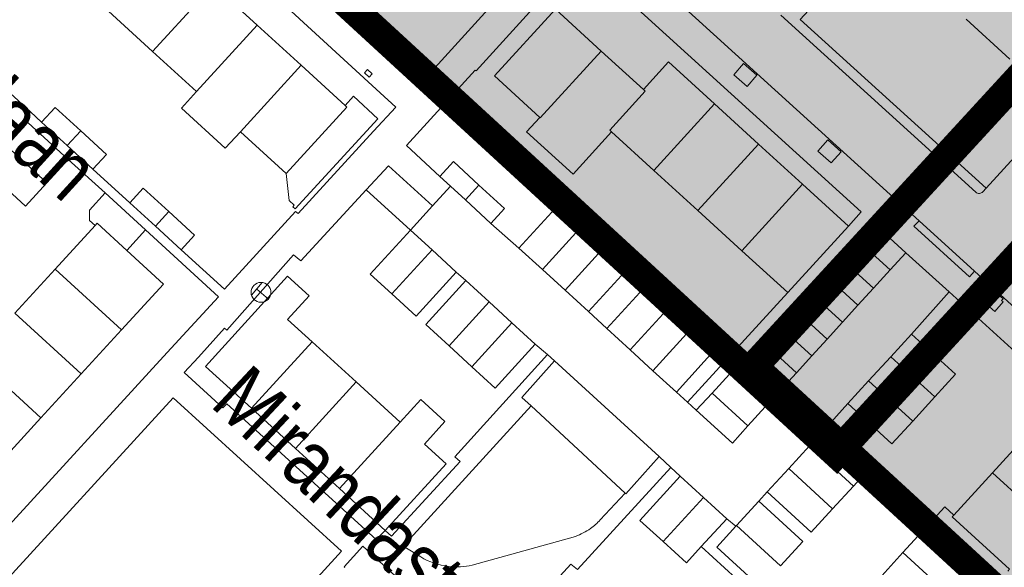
# Model space of a CAD drawing. Header units: metres. Extents: x 111546 to 149831, y 498798 to 507863.
# Tile 27 of 256: x 112649 to 112666, y 500472 to 500481. Entities that reach past the tile are written whole.
import ezdxf

# ---------------------------------------------------------------- set-up
doc = ezdxf.new("R2010")
doc.units = ezdxf.units.M
for name, color, linetype in [('bladindeeling kader-3', 170, 'Continuous'), ('bladindeeling kader-5', 170, 'Continuous'), ('bladindeling hatch kader 3', 254, 'Continuous'), ('bladindeling hatch kader 5', 254, 'Continuous')]:
    doc.layers.add(name, color=color, linetype=linetype)
doc.layers.add('bladindeling', color=7, linetype='Continuous', lineweight=5)
doc.styles.add('Zaanstad', font='ARIALN.TTF')

# ---------------------------------------------------------------- blocks, each defined once
blk = doc.blocks.new('Q25')
at = {"color": 0}
for p, q in [((-0.836, 0.544), (0.836, 0.546)), ((-0.021, 0.539), (-0.027, -1.003))]:
    blk.add_line(p, q, dxfattribs=at)
blk.add_circle((0, 0), 1, dxfattribs=at)

msp = doc.modelspace()

# ---------------------------------------------------------------- hatches: boundary and pattern name
at = {"layer": 'bladindeling hatch kader 3'}
h = msp.add_hatch(color=256, dxfattribs=at)
h.dxf.hatch_style = 1
h.paths.add_polyline_path([(112656.0813, 500518.2511), (112682.0414, 500494.3916), (112663.0518, 500473.7302), (112637.0917, 500497.5897)])
at = {"layer": 'bladindeling hatch kader 5'}
h = msp.add_hatch(color=256, dxfattribs=at)
h.dxf.hatch_style = 1
h.paths.add_polyline_path([(112680.6096, 500495.8942), (112706.5697, 500472.0346), (112687.5801, 500451.3732), (112661.62, 500475.2328)])

# ---------------------------------------------------------------- linework, layer by layer
at = {"layer": 'bladindeeling kader-3', "linetype": 'ByBlock', "const_width": 0.5}
msp.add_lwpolyline([(112656.0813, 500518.2511), (112682.0414, 500494.3916), (112663.0518, 500473.7302), (112637.0917, 500497.5897)], close=True, dxfattribs=at)
at = {"layer": 'bladindeeling kader-5', "linetype": 'ByBlock', "const_width": 0.5}
msp.add_lwpolyline([(112680.6096, 500495.8942), (112706.5697, 500472.0346), (112687.5801, 500451.3732), (112661.62, 500475.2328)], close=True, dxfattribs=at)
at = {"layer": 'bladindeling'}
for p, q in [((112655.3064, 500480.736), (112651.6506, 500484.0823)), ((112655.3064, 500480.736), (112651.6506, 500484.0823)), ((112655.9327, 500480.2092), (112657.7097, 500482.1689)), ((112655.9327, 500480.2092), (112657.7097, 500482.1689)), ((112664.4841, 500477.756), (112659.8064, 500482.0049)), ((112664.4841, 500477.756), (112659.8064, 500482.0049)), ((112652.2737, 500481.8342), (112651.2225, 500480.6839)), ((112653.0338, 500481.1395), (112652.2737, 500481.8342)), ((112650.4624, 500481.3784), (112651.2225, 500480.6839)), ((112662.0918, 500481.3146), (112665.4655, 500478.2479)), ((112662.0918, 500481.3146), (112665.4655, 500478.2479)), ((112665.2964, 500481.2457), (112666.0568, 500480.5511)), ((112653.0338, 500481.1395), (112651.9824, 500479.9894)), ((112653.7937, 500480.445), (112653.0338, 500481.1395)), ((112651.2225, 500480.6839), (112651.9824, 500479.9894)), ((112655.3064, 500480.736), (112655.3749, 500480.675)), ((112655.3064, 500480.736), (112655.3749, 500480.675)), ((112655.3749, 500480.675), (112655.8802, 500480.2051)), ((112655.3749, 500480.675), (112655.8802, 500480.2051)), ((112658.9862, 500480.6898), (112659.7146, 500480.0262)), ((112653.7937, 500480.445), (112652.7424, 500479.2947)), ((112654.5537, 500479.7505), (112653.7937, 500480.445)), ((112649.1112, 500479.6382), (112648.6869, 500480.0267)), ((112649.1112, 500479.6382), (112648.6869, 500480.0267)), ((112660.9426, 500479.7782), (112659.8933, 500478.6272)), ((112660.9426, 500479.7782), (112661.7048, 500479.0833)), ((112648.9992, 500479.5117), (112648.6299, 500479.1087)), ((112648.9992, 500479.5117), (112649.1112, 500479.6382)), ((112648.9992, 500479.5117), (112649.1112, 500479.6382)), ((112649.76, 500478.8145), (112648.9992, 500479.5117)), ((112649.76, 500478.8145), (112648.9992, 500479.5117)), ((112649.1112, 500479.6382), (112649.303, 500479.4625)), ((112649.1112, 500479.6382), (112649.303, 500479.4625)), ((112649.7466, 500479.0563), (112649.303, 500479.4625)), ((112649.7466, 500479.0563), (112649.303, 500479.4625)), ((112649.7466, 500479.0563), (112649.9788, 500479.31)), ((112652.7424, 500479.2947), (112653.5341, 500478.5711)), ((112659.8933, 500478.6272), (112659.1626, 500479.2933)), ((112649.3909, 500478.4116), (112648.6299, 500479.1087)), ((112650.19, 500478.6502), (112649.7466, 500479.0563)), ((112650.19, 500478.6502), (112649.7466, 500479.0563)), ((112661.7048, 500479.0833), (112660.6554, 500477.9323)), ((112661.7048, 500479.0833), (112662.4669, 500478.3884)), ((112649.3909, 500478.4116), (112649.76, 500478.8145)), ((112649.3909, 500478.4116), (112649.76, 500478.8145)), ((112650.4041, 500478.2365), (112649.76, 500478.8145)), ((112650.8279, 500478.0657), (112650.19, 500478.6502)), ((112656.3767, 500478.3521), (112656.1913, 500478.5221)), ((112656.3767, 500478.3521), (112656.1913, 500478.5221)), ((112660.6554, 500477.9323), (112659.8933, 500478.6272)), ((112655.6822, 500477.5933), (112654.9203, 500478.2893)), ((112655.6822, 500477.5933), (112654.9203, 500478.2893)), ((112656.0649, 500478.0121), (112656.3767, 500478.3521)), ((112656.0649, 500478.0121), (112656.3767, 500478.3521)), ((112656.6339, 500478.1161), (112656.3767, 500478.3521)), ((112656.6339, 500478.1161), (112656.3767, 500478.3521)), ((112656.6339, 500478.1161), (112656.8699, 500478.3735)), ((112662.4669, 500478.3884), (112661.4175, 500477.2374)), ((112662.4669, 500478.3884), (112663.2608, 500477.6646)), ((112662.4669, 500478.3884), (112663.2608, 500477.6646)), ((112665.5859, 500478.2565), (112665.6422, 500478.3208)), ((112665.5859, 500478.2565), (112665.6422, 500478.3208)), ((112651.1016, 500477.5974), (112650.4041, 500478.2365)), ((112651.1016, 500477.5974), (112650.4041, 500478.2365)), ((112651.2715, 500477.6597), (112650.8279, 500478.0657)), ((112651.2715, 500477.6597), (112650.8279, 500478.0657)), ((112656.0649, 500478.0121), (112655.6822, 500477.5933)), ((112656.0649, 500478.0121), (112655.6822, 500477.5933)), ((112657.0765, 500477.7101), (112656.6339, 500478.1161)), ((112657.0765, 500477.7101), (112656.6339, 500478.1161)), ((112651.2715, 500477.6597), (112651.5039, 500477.9134)), ((112661.4175, 500477.2374), (112660.6554, 500477.9323)), ((112650.2261, 500477.6741), (112649.5355, 500476.9202)), ((112651.7149, 500477.2534), (112651.2715, 500477.6597)), ((112651.7149, 500477.2534), (112651.2715, 500477.6597)), ((112657.0765, 500477.7101), (112657.5608, 500477.2794)), ((112657.0765, 500477.7101), (112657.5608, 500477.2794)), ((112658.6609, 500477.6739), (112657.9667, 500476.9103)), ((112659.0541, 500477.3165), (112658.6609, 500477.6739)), ((112663.2608, 500477.6646), (112662.2113, 500476.5136)), ((112663.2608, 500477.6646), (112662.2113, 500476.5136)), ((112665.4425, 500476.8821), (112664.4841, 500477.756)), ((112665.4425, 500476.8821), (112664.4841, 500477.756)), ((112650.7763, 500477.2424), (112651.1016, 500477.5974)), ((112650.7763, 500477.2424), (112651.1016, 500477.5974)), ((112655.6822, 500477.5933), (112654.9874, 500476.832)), ((112656.0584, 500477.2517), (112655.6822, 500477.5933)), ((112663.3632, 500477.4725), (112663.0744, 500477.1558)), ((112663.3632, 500477.4725), (112663.0744, 500477.1558)), ((112663.9867, 500476.9065), (112663.3632, 500477.4725)), ((112663.9867, 500476.9065), (112663.3632, 500477.4725)), ((112657.5608, 500477.2794), (112657.9667, 500476.9103)), ((112657.5608, 500477.2794), (112657.9667, 500476.9103)), ((112658.3599, 500476.5528), (112659.0541, 500477.3165)), ((112656.0584, 500477.2517), (112655.3627, 500476.4894)), ((112656.4772, 500476.8692), (112656.0584, 500477.2517)), ((112656.4772, 500476.8692), (112656.0584, 500477.2517)), ((112662.2113, 500476.5136), (112661.4175, 500477.2374)), ((112662.2113, 500476.5136), (112661.4175, 500477.2374)), ((112663.0744, 500477.1558), (112662.8059, 500476.8614)), ((112663.0744, 500477.1558), (112662.8059, 500476.8614)), ((112663.0744, 500477.1558), (112663.6955, 500476.588)), ((112663.0744, 500477.1558), (112663.6955, 500476.588)), ((112664.256, 500477.2033), (112663.9867, 500476.9065)), ((112664.256, 500477.2033), (112663.9867, 500476.9065)), ((112665.0061, 500476.5274), (112664.256, 500477.2033)), ((112665.0061, 500476.5274), (112664.256, 500477.2033)), ((112649.5355, 500476.9202), (112648.8387, 500476.1597)), ((112649.5355, 500476.9202), (112650.6846, 500475.8693)), ((112655.3627, 500476.4894), (112654.9874, 500476.832)), ((112655.7816, 500476.107), (112656.4772, 500476.8692)), ((112655.7816, 500476.107), (112656.4772, 500476.8692)), ((112656.4772, 500476.8692), (112656.6444, 500476.7209)), ((112656.4772, 500476.8692), (112656.6444, 500476.7209)), ((112657.9667, 500476.9103), (112658.3599, 500476.5528)), ((112662.8059, 500476.8614), (112662.5376, 500476.5671)), ((112662.8059, 500476.8614), (112662.5376, 500476.5671)), ((112662.8059, 500476.8614), (112663.4267, 500476.2939)), ((112662.8059, 500476.8614), (112663.4267, 500476.2939)), ((112663.9867, 500476.9065), (112663.6955, 500476.588)), ((112663.9867, 500476.9065), (112663.6955, 500476.588)), ((112667.697, 500474.8313), (112665.4425, 500476.8821)), ((112667.697, 500474.8313), (112665.4425, 500476.8821)), ((112656.6444, 500476.7209), (112657.0484, 500476.3513)), ((112656.6444, 500476.7209), (112657.0484, 500476.3513)), ((112663.6955, 500476.588), (112663.4267, 500476.2939)), ((112663.6955, 500476.588), (112663.4267, 500476.2939)), ((112655.3627, 500476.4894), (112655.7816, 500476.107)), ((112658.3599, 500476.5528), (112658.7656, 500476.1839)), ((112658.3599, 500476.5528), (112658.7656, 500476.1839)), ((112660.4763, 500474.6168), (112662.2113, 500476.5136)), ((112660.4763, 500474.6168), (112662.2113, 500476.5136)), ((112662.5376, 500476.5671), (112662.2721, 500476.276)), ((112662.5376, 500476.5671), (112662.2721, 500476.276)), ((112662.5376, 500476.5671), (112663.158, 500476)), ((112662.5376, 500476.5671), (112663.158, 500476)), ((112665.0061, 500476.5274), (112664.3506, 500475.7961)), ((112665.0061, 500476.5274), (112664.3506, 500475.7961)), ((112669.0078, 500472.8738), (112665.0061, 500476.5274)), ((112669.0078, 500472.8738), (112665.0061, 500476.5274)), ((112656.3518, 500475.5898), (112657.0484, 500476.3513)), ((112657.0484, 500476.3513), (112657.4399, 500475.9932)), ((112659.4879, 500475.5212), (112660.1834, 500476.2835)), ((112660.1834, 500476.2835), (112660.5759, 500475.9252)), ((112662.2721, 500476.276), (112662.0079, 500475.9862)), ((112662.2721, 500476.276), (112662.0079, 500475.9862)), ((112662.2721, 500476.276), (112662.8921, 500475.7092)), ((112662.2721, 500476.276), (112662.8921, 500475.7092)), ((112663.4267, 500476.2939), (112663.158, 500476)), ((112663.4267, 500476.2939), (112663.158, 500476)), ((112648.8387, 500476.1597), (112649.988, 500475.1087)), ((112658.7656, 500476.1839), (112659.0828, 500475.8907)), ((112658.7656, 500476.1839), (112659.0828, 500475.8907)), ((112657.4399, 500475.9932), (112656.7435, 500475.2317)), ((112657.4399, 500475.9932), (112657.8439, 500475.6235)), ((112657.4399, 500475.9932), (112657.8439, 500475.6235)), ((112660.5759, 500475.9252), (112659.8804, 500475.1629)), ((112662.0079, 500475.9862), (112661.7414, 500475.694)), ((112662.0079, 500475.9862), (112661.7414, 500475.694)), ((112662.0079, 500475.9862), (112662.6275, 500475.4197)), ((112662.0079, 500475.9862), (112662.6275, 500475.4197)), ((112663.158, 500476), (112662.8921, 500475.7092)), ((112663.158, 500476), (112662.8921, 500475.7092)), ((112649.988, 500475.1087), (112650.6846, 500475.8693)), ((112659.4879, 500475.5212), (112659.0828, 500475.8907)), ((112659.4879, 500475.5212), (112659.0828, 500475.8907)), ((112663.9927, 500475.4039), (112664.3506, 500475.7961)), ((112663.9927, 500475.4039), (112664.3506, 500475.7961)), ((112653.9805, 500475.6636), (112652.9323, 500474.5119)), ((112654.7452, 500474.9674), (112653.9805, 500475.6636)), ((112656.7435, 500475.2317), (112656.3518, 500475.5898)), ((112658.0541, 500475.4429), (112657.8439, 500475.6235)), ((112658.0541, 500475.4429), (112657.8439, 500475.6235)), ((112661.7414, 500475.694), (112661.4734, 500475.4001)), ((112661.7414, 500475.694), (112661.4734, 500475.4001)), ((112661.7414, 500475.694), (112662.3607, 500475.1279)), ((112661.7414, 500475.694), (112662.3607, 500475.1279)), ((112662.8921, 500475.7092), (112662.6275, 500475.4197)), ((112662.8921, 500475.7092), (112662.6275, 500475.4197)), ((112648.1422, 500475.3993), (112649.2913, 500474.3483)), ((112651.4726, 500475.4768), (112648.322, 500472.0387)), ((112651.4726, 500475.4768), (112648.322, 500472.0387)), ((112658.1772, 500475.3318), (112658.0541, 500475.4429)), ((112658.1772, 500475.3318), (112658.0541, 500475.4429)), ((112659.8804, 500475.1629), (112659.4879, 500475.5212)), ((112661.4734, 500475.4001), (112661.202, 500475.1025)), ((112661.4734, 500475.4001), (112661.202, 500475.1025)), ((112661.4734, 500475.4001), (112662.0923, 500474.8343)), ((112661.4734, 500475.4001), (112662.0923, 500474.8343)), ((112662.6275, 500475.4197), (112662.3607, 500475.1279)), ((112662.6275, 500475.4197), (112662.3607, 500475.1279)), ((112663.6114, 500474.9865), (112663.9927, 500475.4039)), ((112663.9927, 500475.4039), (112664.7546, 500474.7082)), ((112659.9884, 500473.6784), (112658.1772, 500475.3318)), ((112659.9884, 500473.6784), (112658.1772, 500475.3318)), ((112649.2913, 500474.3483), (112649.988, 500475.1087)), ((112660.2854, 500474.7933), (112659.8804, 500475.1629)), ((112660.2854, 500474.7933), (112659.8804, 500475.1629)), ((112661.202, 500475.1025), (112660.902, 500474.7735)), ((112661.202, 500475.1025), (112660.902, 500474.7735)), ((112661.202, 500475.1025), (112661.8206, 500474.537)), ((112661.202, 500475.1025), (112661.8206, 500474.537)), ((112662.3607, 500475.1279), (112662.0923, 500474.8343)), ((112662.3607, 500475.1279), (112662.0923, 500474.8343)), ((112653.6939, 500473.817), (112654.7452, 500474.9674)), ((112655.5075, 500474.2733), (112654.7452, 500474.9674)), ((112663.2533, 500474.5943), (112663.6114, 500474.9865)), ((112663.2533, 500474.5943), (112663.6114, 500474.9865)), ((112664.3735, 500474.2905), (112663.6114, 500474.9865)), ((112660.4763, 500474.6168), (112660.2854, 500474.7933)), ((112660.4763, 500474.6168), (112660.2854, 500474.7933)), ((112660.902, 500474.7735), (112660.6246, 500474.4794)), ((112660.902, 500474.7735), (112660.6246, 500474.4794)), ((112660.902, 500474.7735), (112661.5185, 500474.2066)), ((112660.902, 500474.7735), (112661.5185, 500474.2066)), ((112662.0923, 500474.8343), (112661.8206, 500474.537)), ((112662.0923, 500474.8343), (112661.8206, 500474.537)), ((112659.3965, 500473.0458), (112657.7742, 500474.552)), ((112659.3965, 500473.0458), (112657.7742, 500474.552)), ((112660.6246, 500474.4794), (112660.4763, 500474.6168)), ((112660.6246, 500474.4794), (112660.4763, 500474.6168)), ((112663.2533, 500474.5943), (112662.9583, 500474.2665)), ((112663.2533, 500474.5943), (112662.9583, 500474.2665)), ((112664.7546, 500474.7082), (112664.3735, 500474.2905)), ((112652.9323, 500474.5119), (112653.6939, 500473.817)), ((112661.8206, 500474.537), (112661.5185, 500474.2066)), ((112661.8206, 500474.537), (112661.5185, 500474.2066)), ((112648.5947, 500473.5879), (112649.2913, 500474.3483)), ((112654.4555, 500473.1222), (112655.5075, 500474.2733)), ((112662.9583, 500474.2665), (112662.5873, 500473.8619)), ((112662.9583, 500474.2665), (112662.5873, 500473.8619)), ((112662.5873, 500473.8619), (112662.2278, 500473.4699)), ((112663.348, 500473.1646), (112662.5873, 500473.8619)), ((112653.6939, 500473.817), (112654.4555, 500473.1222)), ((112655.249, 500472.3984), (112656.3007, 500473.5511)), ((112655.249, 500472.3984), (112656.3007, 500473.5511)), ((112660.1884, 500473.4887), (112659.9884, 500473.6784)), ((112660.1884, 500473.4887), (112659.9884, 500473.6784)), ((112660.348, 500473.3373), (112660.1884, 500473.4887)), ((112660.348, 500473.3373), (112660.1884, 500473.4887)), ((112662.2278, 500473.4699), (112661.857, 500473.0654)), ((112662.2278, 500473.4699), (112661.857, 500473.0654)), ((112662.2278, 500473.4699), (112662.9886, 500472.7725)), ((112665.0864, 500472.6655), (112665.7529, 500473.3962)), ((112666.9055, 500472.3446), (112665.7529, 500473.3962)), ((112660.348, 500473.3373), (112660.7517, 500472.9703)), ((112660.348, 500473.3373), (112660.7517, 500472.9703)), ((112654.4555, 500473.1222), (112655.249, 500472.3984)), ((112654.4555, 500473.1222), (112655.249, 500472.3984)), ((112659.3965, 500473.0458), (112658.9674, 500472.5804)), ((112659.3965, 500473.0458), (112658.9674, 500472.5804)), ((112661.857, 500473.0654), (112661.7104, 500472.906)), ((112661.857, 500473.0654), (112661.7104, 500472.906)), ((112662.9886, 500472.7725), (112663.348, 500473.1646)), ((112660.7517, 500472.9703), (112660.0575, 500472.2068)), ((112660.7517, 500472.9703), (112661.1556, 500472.6032)), ((112660.7517, 500472.9703), (112661.1556, 500472.6032)), ((112661.3267, 500472.4878), (112661.7104, 500472.906)), ((112661.3267, 500472.4878), (112661.7104, 500472.906)), ((112661.1556, 500472.6032), (112660.7156, 500472.1194)), ((112661.1556, 500472.6032), (112660.7156, 500472.1194)), ((112661.3149, 500472.475), (112661.1556, 500472.6032)), ((112661.3149, 500472.475), (112661.1556, 500472.6032)), ((112655.0926, 500472.2402), (112655.249, 500472.3984)), ((112655.0926, 500472.2402), (112655.249, 500472.3984)), ((112661.3149, 500472.475), (112661.3267, 500472.4878)), ((112661.3267, 500472.4878), (112661.3149, 500472.475)), ((112661.3149, 500472.475), (112661.3267, 500472.4878)), ((112661.3267, 500472.4878), (112661.3149, 500472.475)), ((112658.5379, 500472.2966), (112656.7529, 500471.7976)), ((112658.5379, 500472.2966), (112656.7529, 500471.7976)), ((112654.535, 500471.7706), (112654.862, 500472.1256)), ((112654.535, 500471.7706), (112654.862, 500472.1256)), ((112661.6344, 500471.284), (112660.7156, 500472.1194)), ((112661.6344, 500471.284), (112660.7156, 500472.1194)), ((112663.5403, 500471.2875), (112664.2051, 500472.016)), ((112665.3563, 500470.9658), (112664.2051, 500472.016)), ((112654.535, 500471.7706), (112654.5481, 500471.7561)), ((112654.535, 500471.7706), (112654.5481, 500471.7561))]:
    msp.add_line(p, q, dxfattribs=at)
for points in [[(112655.1611, 500479.9698), (112651.1731, 500483.6301), (112651.2244, 500483.6825), (112648.1208, 500486.525), (112647.8221, 500486.1923)], [(112655.1611, 500479.9698), (112651.1731, 500483.6301), (112651.2244, 500483.6825), (112648.1208, 500486.525), (112647.8221, 500486.1923)], [(112663.7438, 500482.6636), (112662.4273, 500481.2395), (112665.6422, 500478.3208)], [(112663.7438, 500482.6636), (112662.4273, 500481.2395), (112665.6422, 500478.3208)], [(112656.1913, 500478.5221), (112655.6179, 500479.0563), (112656.8035, 500480.3621), (112656.8203, 500480.3518), (112658.0875, 500481.7491)], [(112656.1913, 500478.5221), (112655.6179, 500479.0563), (112656.8035, 500480.3621), (112656.8203, 500480.3518), (112658.0875, 500481.7491)], [(112659.1809, 500481.8237), (112659.3566, 500481.6586), (112663.4827, 500477.9115), (112663.2608, 500477.6646)], [(112659.1809, 500481.8237), (112659.3566, 500481.6586), (112663.4827, 500477.9115), (112663.2608, 500477.6646)], [(112665.6422, 500478.3208), (112668.6423, 500481.6063), (112668.6356, 500481.613)], [(112665.6422, 500478.3208), (112668.6423, 500481.6063), (112668.6356, 500481.613)], [(112657.9218, 500479.5448), (112657.1373, 500480.2641), (112658.1915, 500481.4137), (112658.9862, 500480.6898)], [(112655.3749, 500480.675), (112655.3222, 500480.6203), (112655.8303, 500480.1509), (112655.8802, 500480.2051)], [(112655.3749, 500480.675), (112655.3222, 500480.6203), (112655.8303, 500480.1509), (112655.8802, 500480.2051)], [(112657.9218, 500479.5448), (112657.9297, 500479.5375), (112658.9862, 500480.6898)], [(112659.7146, 500480.0262), (112660.1485, 500480.5023), (112660.9426, 500479.7782)], [(112659.1626, 500479.2933), (112659.1308, 500479.3222), (112659.7464, 500479.9971), (112659.7146, 500480.0262)], [(112651.9824, 500479.9894), (112651.7213, 500479.7037), (112652.4801, 500479.01), (112652.7424, 500479.2947)], [(112653.5341, 500478.5711), (112653.584, 500478.106), (112653.6731, 500478.024), (112653.6492, 500477.998), (112653.6872, 500477.9629), (112655.1203, 500479.5186), (112654.7001, 500479.9085), (112654.5537, 500479.7505)], [(112655.1611, 500479.9698), (112655.4309, 500479.7205), (112655.0431, 500479.3072)], [(112655.1611, 500479.9698), (112655.4309, 500479.7205), (112655.0431, 500479.3072)], [(112649.303, 500479.4625), (112649.5353, 500479.7161), (112649.9788, 500479.31)], [(112649.303, 500479.4625), (112649.5353, 500479.7161), (112649.9788, 500479.31)], [(112654.5537, 500479.7505), (112654.5854, 500479.7214), (112653.5341, 500478.5711)], [(112659.1626, 500479.2933), (112658.4972, 500478.563), (112657.6927, 500479.2959), (112657.9218, 500479.5448)], [(112649.9788, 500479.31), (112650.4223, 500478.9039), (112650.19, 500478.6502)], [(112649.9788, 500479.31), (112650.4223, 500478.9039), (112650.19, 500478.6502)], [(112655.0431, 500479.3072), (112653.7388, 500477.8803), (112653.6932, 500477.9183), (112652.4648, 500476.5709), (112651.7149, 500477.2534)], [(112655.0431, 500479.3072), (112653.7388, 500477.8803), (112653.6932, 500477.9183), (112652.4648, 500476.5709), (112651.7149, 500477.2534)], [(112648.2608, 500478.7059), (112649.0216, 500478.0088), (112649.3909, 500478.4116)], [(112648.2608, 500478.7059), (112649.0216, 500478.0088), (112649.3909, 500478.4116)], [(112654.9203, 500478.2893), (112655.3031, 500478.7083), (112656.0649, 500478.0121)], [(112654.9203, 500478.2893), (112655.3031, 500478.7083), (112656.0649, 500478.0121)], [(112656.1913, 500478.5221), (112656.4273, 500478.7794), (112656.8699, 500478.3735)], [(112656.1913, 500478.5221), (112656.4273, 500478.7794), (112656.8699, 500478.3735)], [(112650.8279, 500478.0657), (112651.0603, 500478.3194), (112651.5039, 500477.9134)], [(112650.8279, 500478.0657), (112651.0603, 500478.3194), (112651.5039, 500477.9134)], [(112654.9203, 500478.2893), (112653.7847, 500477.0628), (112653.6604, 500477.164), (112652.5068, 500475.8654), (112652.4693, 500475.8996), (112652.0152, 500475.397)], [(112654.9203, 500478.2893), (112653.7847, 500477.0628), (112653.6604, 500477.164), (112652.5068, 500475.8654), (112652.4693, 500475.8996), (112652.0152, 500475.397)], [(112656.8699, 500478.3735), (112657.3126, 500477.9674), (112657.0765, 500477.7101)], [(112656.8699, 500478.3735), (112657.3126, 500477.9674), (112657.0765, 500477.7101)], [(112650.4041, 500478.2365), (112650.1308, 500477.9383), (112650.1308, 500477.7617), (112650.2261, 500477.6741)], [(112650.4041, 500478.2365), (112650.1308, 500477.9383), (112650.1308, 500477.7617), (112650.2261, 500477.6741)], [(112658.6609, 500477.6739), (112658.255, 500478.0429), (112657.5608, 500477.2794)], [(112658.6609, 500477.6739), (112658.255, 500478.0429), (112657.5608, 500477.2794)], [(112651.5039, 500477.9134), (112651.9473, 500477.5071), (112651.7149, 500477.2534)], [(112651.5039, 500477.9134), (112651.9473, 500477.5071), (112651.7149, 500477.2534)], [(112650.7763, 500477.2424), (112650.262, 500477.7133), (112650.2261, 500477.6741)], [(112664.256, 500477.2033), (112663.6396, 500477.7677), (112663.3632, 500477.4725)], [(112664.256, 500477.2033), (112663.6396, 500477.7677), (112663.3632, 500477.4725)], [(112665.4425, 500476.8821), (112665.3572, 500476.7864), (112664.3962, 500477.661), (112664.4841, 500477.756)], [(112665.4425, 500476.8821), (112665.3572, 500476.7864), (112664.3962, 500477.661), (112664.4841, 500477.756)], [(112651.1016, 500477.5974), (112652.3628, 500476.4397), (112651.4726, 500475.4768)], [(112651.1016, 500477.5974), (112652.3628, 500476.4397), (112651.4726, 500475.4768)], [(112658.7656, 500476.1839), (112659.4598, 500476.9476), (112659.0541, 500477.3165)], [(112658.7656, 500476.1839), (112659.4598, 500476.9476), (112659.0541, 500477.3165)], [(112650.6846, 500475.8693), (112651.4103, 500476.6614), (112650.7763, 500477.2424)], [(112653.9805, 500475.6636), (112653.5584, 500476.0479), (112653.9306, 500476.4579), (112653.5586, 500476.7955), (112652.1389, 500475.2357), (112652.9323, 500474.5119)], [(112656.3518, 500475.5898), (112655.9478, 500475.9595), (112656.6444, 500476.7209)], [(112656.3518, 500475.5898), (112655.9478, 500475.9595), (112656.6444, 500476.7209)], [(112659.0828, 500475.8907), (112659.7784, 500476.6531), (112660.1834, 500476.2835)], [(112659.0828, 500475.8907), (112659.7784, 500476.6531), (112660.1834, 500476.2835)], [(112660.5759, 500475.9252), (112660.9812, 500475.5558), (112660.2854, 500474.7933)], [(112660.5759, 500475.9252), (112660.9812, 500475.5558), (112660.2854, 500474.7933)], [(112664.3506, 500475.7961), (112665.1127, 500475.1001), (112664.7546, 500474.7082)], [(112664.3506, 500475.7961), (112665.1127, 500475.1001), (112664.7546, 500474.7082)], [(112657.8439, 500475.6235), (112657.1473, 500474.8621), (112656.7435, 500475.2317)], [(112657.8439, 500475.6235), (112657.1473, 500474.8621), (112656.7435, 500475.2317)], [(112655.0926, 500472.2402), (112652.5094, 500474.5895), (112652.4392, 500474.5205), (112651.7662, 500475.134), (112652.0152, 500475.397)], [(112655.0926, 500472.2402), (112652.5094, 500474.5895), (112652.4392, 500474.5205), (112651.7662, 500475.134), (112652.0152, 500475.397)], [(112655.249, 500472.3984), (112655.3559, 500472.2991), (112656.5467, 500473.5909), (112656.4519, 500473.6746), (112658.0541, 500475.4429)], [(112655.249, 500472.3984), (112655.3559, 500472.2991), (112656.5467, 500473.5909), (112656.4519, 500473.6746), (112658.0541, 500475.4429)], [(112657.7742, 500474.552), (112657.6109, 500474.7013), (112658.1772, 500475.3318)], [(112657.7742, 500474.552), (112657.6109, 500474.7013), (112658.1772, 500475.3318)], [(112665.7529, 500473.3962), (112666.4118, 500474.1184), (112666.2598, 500474.2582), (112666.2495, 500474.6461), (112666.4433, 500474.8569)], [(112656.3007, 500473.5511), (112655.9247, 500473.8936), (112656.2804, 500474.2844), (112655.8633, 500474.6641), (112655.5075, 500474.2733)], [(112655.8615, 500471.9423), (112655.5842, 500472.1094), (112655.5605, 500472.1278), (112657.7742, 500474.552)], [(112655.8615, 500471.9423), (112655.5842, 500472.1094), (112655.5605, 500472.1278), (112657.7742, 500474.552)], [(112664.3735, 500474.2905), (112664.0154, 500473.8986), (112663.2533, 500474.5943)], [(112664.3735, 500474.2905), (112664.0154, 500473.8986), (112663.2533, 500474.5943)], [(112661.5185, 500474.2066), (112661.2534, 500473.908), (112660.6246, 500474.4794)], [(112661.5185, 500474.2066), (112661.2534, 500473.908), (112660.6246, 500474.4794)], [(112663.348, 500473.1646), (112663.7189, 500473.5692), (112662.9583, 500474.2665)], [(112663.348, 500473.1646), (112663.7189, 500473.5692), (112662.9583, 500474.2665)], [(112659.9884, 500473.6784), (112659.4091, 500473.0353), (112659.3965, 500473.0458)], [(112659.9884, 500473.6784), (112659.4091, 500473.0353), (112659.3965, 500473.0458)], [(112660.1884, 500473.4887), (112658.5751, 500471.7212), (112658.46, 500471.8191), (112657.2856, 500470.5338), (112657.4029, 500470.4209)], [(112660.1884, 500473.4887), (112658.5751, 500471.7212), (112658.46, 500471.8191), (112657.2856, 500470.5338), (112657.4029, 500470.4209)], [(112660.0575, 500472.2068), (112659.6539, 500472.5738), (112660.348, 500473.3373)], [(112660.0575, 500472.2068), (112659.6539, 500472.5738), (112660.348, 500473.3373)], [(112661.857, 500473.0654), (112662.6177, 500472.3679), (112662.9886, 500472.7725)], [(112661.857, 500473.0654), (112662.6177, 500472.3679), (112662.9886, 500472.7725)], [(112661.7104, 500472.906), (112662.4707, 500472.208), (112662.0869, 500471.79), (112661.3267, 500472.4878)], [(112661.7104, 500472.906), (112662.4707, 500472.208), (112662.0869, 500471.79), (112661.3267, 500472.4878)], [(112664.2051, 500472.016), (112664.9289, 500472.8093), (112665.0864, 500472.6655)], [(112666.0221, 500471.6954), (112666.051, 500471.7273), (112665.0574, 500472.6337), (112665.0864, 500472.6655)], [(112661.3149, 500472.475), (112660.9822, 500472.1125), (112662.627, 500470.6027)], [(112661.3149, 500472.475), (112660.9822, 500472.1125), (112662.627, 500470.6027)], [(112660.7156, 500472.1194), (112660.4612, 500471.8397), (112660.0575, 500472.2068)], [(112660.7156, 500472.1194), (112660.4612, 500471.8397), (112660.0575, 500472.2068)], [(112656.7993, 500470.3342), (112656.8764, 500470.4158), (112656.1946, 500471.0439), (112656.1234, 500470.9693), (112654.862, 500472.1256)], [(112656.7993, 500470.3342), (112656.8764, 500470.4158), (112656.1946, 500471.0439), (112656.1234, 500470.9693), (112654.862, 500472.1256)]]:
    msp.add_lwpolyline(points, dxfattribs=at)
for points in [[(112654.9411, 500480.3698), (112655.0188, 500480.3), (112654.9671, 500480.2424), (112654.8894, 500480.3123)], [(112654.9411, 500480.3698), (112655.0188, 500480.3), (112654.9671, 500480.2424), (112654.8894, 500480.3123)], [(112661.4478, 500480.4756), (112661.6786, 500480.2732), (112661.5085, 500480.0792), (112661.2777, 500480.2817)], [(112661.4478, 500480.4756), (112661.6786, 500480.2732), (112661.5085, 500480.0792), (112661.2777, 500480.2817)], [(112662.9027, 500479.1548), (112663.1354, 500478.9493), (112662.9647, 500478.7559), (112662.7319, 500478.9615)], [(112662.9027, 500479.1548), (112663.1354, 500478.9493), (112662.9647, 500478.7559), (112662.7319, 500478.9615)], [(112665.733, 500476.5819), (112665.9373, 500476.4061), (112665.912, 500476.3759), (112665.9402, 500476.352), (112665.7937, 500476.1844), (112665.5591, 500476.392)], [(112665.733, 500476.5819), (112665.9373, 500476.4061), (112665.912, 500476.3759), (112665.9402, 500476.352), (112665.7937, 500476.1844), (112665.5591, 500476.392)], [(112651.3215, 500468.5613), (112654.4905, 500472.042), (112651.5787, 500474.6941), (112648.4155, 500471.2429)], [(112651.3215, 500468.5613), (112654.4905, 500472.042), (112651.5787, 500474.6941), (112648.4155, 500471.2429)]]:
    msp.add_lwpolyline(points, close=True, dxfattribs=at)
for centre, radius, start, end in [((112655.9042, 500480.2305), 0.035, 226.55504, 277.40555), ((112655.9042, 500480.2305), 0.035, 226.55504, 277.40555), ((112655.9051, 500480.2304), 0.0348, 276.08922, 322.50863), ((112655.9051, 500480.2304), 0.0348, 276.08922, 322.50863), ((112665.521, 500478.3126), 0.0852, 229.38699, 275.60617), ((112665.521, 500478.3126), 0.0852, 229.38699, 275.60617), ((112665.5219, 500478.3126), 0.0851, 275.02377, 318.80086), ((112665.5219, 500478.3126), 0.0851, 275.02377, 318.80086), ((112658.1918, 500473.2911), 1.052, 305.27741, 317.50005), ((112658.1918, 500473.2911), 1.052, 305.27741, 317.50005), ((112658.1858, 500473.2947), 1.0584, 289.434, 305.43175), ((112658.1858, 500473.2947), 1.0584, 289.434, 305.43175), ((112656.4856, 500472.9733), 1.2052, 238.81285, 263.24177), ((112656.4856, 500472.9733), 1.2052, 238.81285, 263.24177), ((112656.4871, 500472.971), 1.2031, 263.1558, 282.76358), ((112656.4871, 500472.971), 1.2031, 263.1558, 282.76358)]:
    msp.add_arc(centre, radius, start, end, dxfattribs=at)

# ---------------------------------------------------------------- block references
at = {"layer": 'bladindeling', "xscale": 0.1719986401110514, "yscale": 0.1719986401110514, "zscale": 0.1719986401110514, "rotation": 49.61808380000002}
msp.add_blockref('Q25', (112653.0978, 500476.5171), dxfattribs=at)
msp.add_blockref('Q25', (112653.0978, 500476.5171), dxfattribs=at)

# ---------------------------------------------------------------- texts
at = {"layer": 'bladindeling', "color": 2, "style": 'Zaanstad'}
for s, height, rotation, p in [('Oberonlaan', 1.03199, 317.60809, (112645.1325, 500482.2073)), ('Mirandastraat', 1.031992, 316.90103, (112652.1958, 500474.5651))]:
    msp.add_text(s, height=height, rotation=rotation, dxfattribs=at).set_placement(p)

doc.saveas('drawing.dxf')
